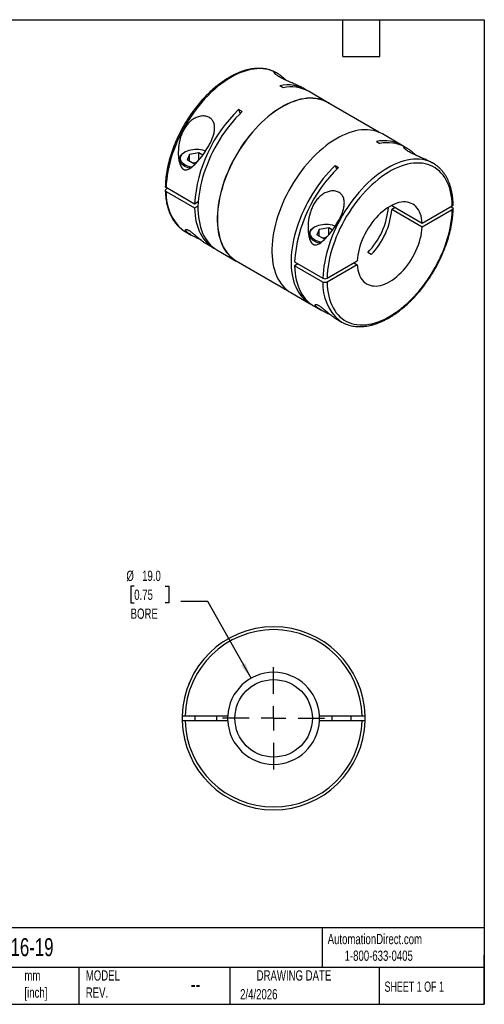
# Model space of a CAD drawing. Header units: millimetres. Extents: x 6 to 273, y 6 to 210.
# Tile 2 of 2: x 177 to 273, y 6 to 210. Entities that reach past the tile are written whole.
import ezdxf

# ---------------------------------------------------------------- set-up
doc = ezdxf.new("R2010")
doc.units = ezdxf.units.MM
doc.linetypes.add('SLD-Center', pattern=[19.05, 15.24, -1.27, 1.27, -1.27])
doc.linetypes.add('SLD-Solid', pattern=[0])
doc.layers.add('CENTER', color=40, linetype='SLD-Center')
doc.layers.add('DIMENSIONS', color=140, linetype='SLD-Solid', lineweight=25)
doc.layers.add('TEXT', color=140, linetype='SLD-Solid', lineweight=25)
doc.styles.add('SLDTEXTSTYLE0', font='TXT', dxfattribs={"width": 0.7})
doc.styles.add('SLDTEXTSTYLE1', font='TXT', dxfattribs={"width": 0.65})
doc.dimstyles.new('SLDDIMSTYLE2', dxfattribs={"dimtxt": 2.158008, "dimasz": 3.302, "dimexe": 0, "dimexo": 0.0625, "dimgap": 0.539502, "dimtad": 0, "dimtih": 1, "dimtoh": 1, "dimdec": 1, "dimrnd": 1e-09, "dimzin": 4, "dimdsep": 46, "dimtxsty": 'SLDTEXTSTYLE0', "dimsah": 1, "dimcen": 0, "dimadec": 0, "dimazin": 1, "dimtfac": 1, "dimtdec": 1, "dimtofl": 0, "dimtmove": 0, "dimatfit": 3, "dimfxl": 0, "dimfrac": 2, "dimtolj": 1, "dimtzin": 12, "dimarcsym": 0})

# ---------------------------------------------------------------- blocks, each defined once
blk = doc.blocks.new('_D_4')
at = {"layer": 'DIMENSIONS'}
for p, q in [((200.74, 92.63), (200.02, 92.63)), ((200.02, 92.63), (200.02, 89.2)), ((207.16, 92.63), (207.88, 92.63)), ((207.88, 92.63), (207.88, 89.2)), ((215.93, 89.5), (210.37, 89.5)), ((224.87, 73.65), (215.93, 89.5)), ((200.02, 89.2), (200.74, 89.2)), ((207.88, 89.2), (207.16, 89.2))]:
    blk.add_line(p, q, dxfattribs=at)
blk.add_solid([(224.87, 73.65), (223.69, 76.77), (222.8, 76.27)], dxfattribs=at)
at = {"layer": 'DIMENSIONS', "char_height": 2.117, "attachment_point": 1, "style": 'SLDTEXTSTYLE0'}
for s, insert in [('%%c', (199.12, 95.84)), ('19.0', (202.37, 95.84)), ('0.75', (200.74, 91.93)), ('BORE', (200, 88.02))]:
    blk.add_mtext(s, dxfattribs=dict(at, insert=insert))
blk = doc.blocks.new('SW_CENTERMARKSYMBOL_0')
at = {"layer": 'CENTER', "color": 0}
for p, q in [((0, 5.08), (0, 10.54)), ((0, 0), (0, 2.54)), ((-5.08, 0), (-10.54, 0)), ((0, 0), (-2.54, 0)), ((0, 0), (0, -2.54)), ((0, 0), (2.54, 0)), ((5.08, 0), (10.54, 0)), ((0, -5.08), (0, -10.54))]:
    blk.add_line(p, q, dxfattribs=at)

msp = doc.modelspace()

# ---------------------------------------------------------------- linework, layer by layer
for p, q in [((230.33, 198.47), (230.14, 198.57)), ((231.53, 195.49), (230.82, 195.9)), ((236.01, 195.18), (235.54, 195.46)), ((240.68, 192.49), (236.72, 194.77)), ((251.28, 186.31), (240.66, 192.45)), ((223.02, 190.58), (222.31, 190.99)), ((222.31, 190.99), (222.62, 190.19)), ((255.95, 183.67), (251.99, 185.96)), ((250.76, 184.39), (251.47, 183.98)), ((257.13, 182.99), (256.66, 183.26)), ((211.26, 182.26), (211.11, 182.18)), ((212.16, 181.74), (211.64, 180.62)), ((214.11, 182.04), (212.16, 181.74)), ((212.16, 180.31), (212.16, 181.74)), ((214.88, 181.6), (214.11, 182.04)), ((214.11, 180.61), (214.11, 182.04)), ((210.09, 180.75), (210.09, 180.11)), ((213.07, 179.79), (211.64, 180.62)), ((213.63, 180.07), (212.81, 179.94)), ((213.07, 179.79), (213.44, 179.85)), ((242.25, 179.48), (242.96, 179.07)), ((262.53, 179.88), (262.34, 179.99)), ((213.21, 171.51), (207.34, 174.9)), ((207.62, 174.74), (207.34, 174.57)), ((207.34, 174.08), (213.21, 170.69)), ((213.95, 171.94), (213.21, 171.51)), ((213.21, 170.69), (213.91, 171.1)), ((253.92, 171.24), (253.92, 171.18)), ((253.92, 171.18), (260.21, 167.54)), ((254.63, 170.77), (253.92, 170.36)), ((260.21, 167.54), (266.44, 171.14)), ((266.16, 170.97), (266.44, 170.81)), ((260.21, 166.73), (253.92, 170.36)), ((266.44, 170.32), (260.21, 166.73)), ((238.05, 166.79), (237.91, 166.71)), ((211.25, 165.83), (212.52, 165.1)), ((236.89, 165.28), (236.89, 164.63)), ((238.96, 166.27), (238.44, 165.15)), ((239.87, 164.32), (238.44, 165.15)), ((240.91, 166.57), (238.96, 166.27)), ((238.96, 164.84), (238.96, 166.27)), ((240.43, 164.59), (239.61, 164.47)), ((241.68, 166.13), (240.91, 166.57)), ((240.91, 165.14), (240.91, 166.57)), ((215.56, 163.35), (217.12, 162.45)), ((239.87, 164.32), (240.24, 164.38)), ((217.82, 162.04), (221.78, 159.75)), ((249.68, 161.1), (248.97, 161.51)), ((221.81, 159.8), (232.43, 153.66)), ((233.85, 159.59), (239.72, 156.2)), ((234.56, 159.18), (233.85, 158.77)), ((239.72, 155.39), (233.85, 158.77)), ((240.57, 156.2), (246.8, 159.8)), ((246.8, 158.98), (240.57, 155.39)), ((246.09, 159.39), (246.8, 158.98)), ((233.1, 153.22), (237.06, 150.94)), ((237.76, 150.53), (239.32, 149.63)), ((242.36, 147.87), (243.63, 147.14)), ((212.07, 72.61), (212.03, 72.57)), ((212.03, 72.57), (212.03, 72.51)), ((212.06, 72.57), (212.03, 72.57)), ((247.03, 72.57), (246.99, 72.61)), ((247.01, 72.57), (247.03, 72.57)), ((247.03, 72.51), (247.03, 72.57)), ((211.24, 65.87), (220.04, 65.87)), ((213.28, 65.87), (213.28, 64.87)), ((217.78, 64.87), (217.78, 65.87)), ((239.02, 65.87), (247.82, 65.87)), ((241.53, 65.87), (241.53, 64.87)), ((245.53, 64.87), (245.53, 65.87)), ((220.04, 64.87), (211.24, 64.87)), ((247.82, 64.87), (239.02, 64.87))]:
    msp.add_line(p, q)
at = {"flags": 128}
for points in [[(229.59, 198.86), (229.51, 198.89), (228.99, 199.09), (228.44, 199.25), (227.87, 199.37), (227.28, 199.43), (226.67, 199.46), (226.05, 199.43), (225.41, 199.36), (224.76, 199.25), (224.1, 199.09), (223.43, 198.89), (222.75, 198.64), (222.07, 198.35), (221.38, 198.01), (220.7, 197.64), (220.01, 197.22), (219.32, 196.76), (218.64, 196.27), (217.96, 195.73), (217.29, 195.16), (216.63, 194.56), (215.98, 193.92), (215.35, 193.26), (214.72, 192.56), (214.12, 191.84), (213.53, 191.09), (212.96, 190.32), (212.4, 189.52), (211.88, 188.71), (211.37, 187.88), (210.89, 187.03), (210.44, 186.17), (210.01, 185.3), (209.61, 184.42), (209.24, 183.54), (208.9, 182.65), (208.59, 181.77), (208.32, 180.88), (208.08, 180), (207.87, 179.12), (207.69, 178.25), (207.55, 177.39), (207.44, 176.54), (207.37, 175.71), (207.34, 174.9)], [(230.14, 198.57), (230.02, 198.64), (229.59, 198.86)], [(241.34, 192.05), (241.32, 192.07), (240.86, 192.38), (240.38, 192.65), (239.87, 192.88), (239.33, 193.07), (238.78, 193.21), (238.21, 193.31), (237.62, 193.36), (237.01, 193.37), (236.39, 193.33), (235.75, 193.25), (235.1, 193.13), (234.44, 192.95), (233.78, 192.74), (233.1, 192.48), (232.42, 192.18), (231.74, 191.84), (231.06, 191.45), (230.38, 191.03), (229.7, 190.57), (229.02, 190.07), (228.35, 189.53), (227.69, 188.96), (227.04, 188.35), (226.39, 187.71), (225.76, 187.05), (225.15, 186.35), (224.55, 185.63), (223.97, 184.88), (223.4, 184.11), (222.86, 183.32), (222.34, 182.51), (221.84, 181.68), (221.37, 180.84), (220.92, 179.99), (220.5, 179.12), (220.11, 178.25), (219.74, 177.38), (219.41, 176.5), (219.11, 175.61), (218.84, 174.73), (218.6, 173.86), (218.39, 172.99), (218.22, 172.12), (218.08, 171.27), (217.98, 170.43), (217.91, 169.61), (217.87, 168.8), (217.87, 168.01), (217.91, 167.25), (217.98, 166.5), (218.08, 165.78), (218.22, 165.09), (218.39, 164.43), (218.6, 163.8), (218.84, 163.2), (219.11, 162.63), (219.41, 162.1), (219.74, 161.6), (220.11, 161.15), (220.5, 160.73), (220.92, 160.35), (221.37, 160.01), (221.84, 159.72), (222.34, 159.47), (222.49, 159.4)], [(240.66, 192.45), (240.35, 192.61), (239.84, 192.84), (239.31, 193.03), (238.76, 193.17), (238.19, 193.27), (237.6, 193.32), (236.99, 193.33), (236.37, 193.29), (235.74, 193.21), (235.09, 193.08), (234.43, 192.91), (233.77, 192.7), (233.1, 192.44), (232.42, 192.14), (231.74, 191.8), (231.06, 191.41), (230.38, 190.99), (229.7, 190.53), (229.03, 190.03), (228.36, 189.49), (227.7, 188.92), (227.05, 188.32), (226.41, 187.68), (225.78, 187.02), (225.17, 186.32), (224.57, 185.6), (223.99, 184.86), (223.42, 184.09), (222.88, 183.3), (222.36, 182.49), (221.87, 181.67), (221.39, 180.83), (220.95, 179.98), (220.53, 179.12), (220.14, 178.25), (219.77, 177.37), (219.44, 176.49), (219.14, 175.62), (218.87, 174.74), (218.63, 173.86), (218.43, 173), (218.25, 172.14), (218.12, 171.29), (218.01, 170.45), (217.94, 169.63), (217.91, 168.82), (217.91, 168.04), (217.94, 167.27), (218.01, 166.53), (218.12, 165.81), (218.25, 165.12), (218.43, 164.46), (218.63, 163.83), (218.87, 163.23), (219.14, 162.66), (219.44, 162.13), (219.77, 161.64), (220.14, 161.19), (220.53, 160.77), (220.95, 160.39), (221.39, 160.06), (221.81, 159.8)], [(223.02, 190.58), (222.38, 189.94), (221.75, 189.27), (221.14, 188.58), (220.54, 187.86), (219.96, 187.11), (219.4, 186.34), (218.86, 185.55), (218.35, 184.74), (217.85, 183.92), (217.38, 183.08), (216.94, 182.23), (216.52, 181.37), (216.13, 180.5), (215.77, 179.63), (215.44, 178.75), (215.14, 177.87), (214.87, 176.99), (214.63, 176.12), (214.43, 175.25), (214.26, 174.4), (214.12, 173.55), (214.02, 172.71), (213.95, 171.89), (213.91, 171.09), (213.91, 170.3), (213.95, 169.54), (214.02, 168.8), (214.12, 168.08), (214.26, 167.39), (214.43, 166.73), (214.63, 166.1), (214.87, 165.5), (215.14, 164.93), (215.44, 164.4), (215.77, 163.91), (216.13, 163.45), (216.52, 163.03), (216.94, 162.65), (217.38, 162.32), (217.82, 162.04)], [(251.99, 185.96), (251.69, 186.12), (251.18, 186.35), (250.65, 186.54), (250.09, 186.68), (249.52, 186.78), (248.93, 186.83), (248.32, 186.84), (247.7, 186.8), (247.06, 186.72), (246.41, 186.59), (245.76, 186.42), (245.09, 186.21), (244.42, 185.95), (243.74, 185.65), (243.06, 185.31), (242.37, 184.92), (241.69, 184.5), (241.01, 184.04), (240.34, 183.53), (239.67, 183), (239, 182.43), (238.35, 181.82), (237.71, 181.18), (237.08, 180.52), (236.46, 179.82), (235.86, 179.1), (235.28, 178.35), (234.72, 177.58), (234.17, 176.79), (233.65, 175.98), (233.16, 175.15), (232.68, 174.31), (232.23, 173.46), (231.81, 172.59), (231.42, 171.72), (231.06, 170.84), (230.72, 169.96), (230.42, 169.08), (230.15, 168.2), (229.91, 167.33), (229.71, 166.46), (229.53, 165.59), (229.39, 164.74), (229.29, 163.9), (229.22, 163.08), (229.19, 162.27), (229.19, 161.48), (229.22, 160.72), (229.29, 159.97), (229.39, 159.25), (229.53, 158.56), (229.71, 157.9), (229.91, 157.27), (230.15, 156.66), (230.42, 156.1), (230.72, 155.57), (231.06, 155.07), (231.42, 154.61), (231.81, 154.2), (232.23, 153.82), (232.68, 153.48), (233.1, 153.22)], [(212.32, 178.87), (212.23, 178.89), (211.85, 179), (211.51, 179.13), (211.19, 179.28), (210.9, 179.46), (210.66, 179.65), (210.45, 179.86), (210.29, 180.08), (210.18, 180.31), (210.11, 180.55), (210.09, 180.78), (210.12, 181.02), (210.2, 181.26), (210.33, 181.49), (210.5, 181.7), (210.72, 181.91), (210.97, 182.1), (211.11, 182.18)], [(212.62, 179.1), (212.54, 179.11), (212.16, 179.2), (211.81, 179.31), (211.48, 179.45), (211.19, 179.61), (210.93, 179.79), (210.71, 179.99), (210.53, 180.2), (210.4, 180.43), (210.32, 180.65), (210.29, 180.89), (210.31, 181.12), (210.38, 181.35), (210.49, 181.58), (210.66, 181.79), (210.87, 181.99), (211.12, 182.18), (211.4, 182.35), (211.72, 182.49), (212.07, 182.61), (212.44, 182.7), (212.83, 182.77), (213.23, 182.81), (213.64, 182.82), (214.05, 182.8), (214.44, 182.76), (214.83, 182.68), (215.2, 182.58), (215.5, 182.47)], [(242.25, 179.48), (241.61, 178.84), (240.98, 178.17), (240.37, 177.47), (239.78, 176.75), (239.2, 176.01), (238.64, 175.24), (238.1, 174.45), (237.58, 173.64), (237.09, 172.81), (236.62, 171.98), (236.17, 171.12), (235.75, 170.26), (235.36, 169.4), (235, 168.52), (234.67, 167.65), (234.37, 166.77), (234.1, 165.89), (233.87, 165.02), (233.66, 164.15), (233.49, 163.29), (233.35, 162.44), (233.25, 161.61), (233.18, 160.79), (233.15, 159.98), (233.15, 159.2), (233.18, 158.43), (233.25, 157.69), (233.35, 156.98), (233.49, 156.29), (233.66, 155.63), (233.87, 154.99), (234.1, 154.4), (234.37, 153.83), (234.67, 153.3), (235, 152.81), (235.36, 152.35), (235.75, 151.93), (236.17, 151.55), (236.62, 151.21), (237.09, 150.92), (237.42, 150.74)], [(261.97, 180.16), (261.9, 180.19), (261.37, 180.4), (260.82, 180.56), (260.25, 180.67), (259.66, 180.74), (259.05, 180.76), (258.43, 180.74), (257.79, 180.67), (257.14, 180.55), (256.48, 180.4), (255.81, 180.19), (255.14, 179.94), (254.45, 179.65), (253.77, 179.32), (253.08, 178.94), (252.39, 178.52), (251.71, 178.07), (251.03, 177.57), (250.35, 177.04), (249.68, 176.47), (249.02, 175.86), (248.37, 175.23), (247.73, 174.56), (247.11, 173.87), (246.5, 173.14), (245.91, 172.39), (245.34, 171.62), (244.79, 170.82), (244.26, 170.01), (243.76, 169.18), (243.28, 168.33), (242.82, 167.48), (242.4, 166.61), (242, 165.73), (241.63, 164.85), (241.29, 163.96), (240.98, 163.07), (240.7, 162.18), (240.46, 161.3), (240.25, 160.42), (240.08, 159.55), (239.93, 158.69), (239.83, 157.85), (239.76, 157.02), (239.72, 156.2)], [(266.44, 171.14), (266.4, 171.9), (266.33, 172.63), (266.23, 173.34), (266.09, 174.03), (265.91, 174.68), (265.7, 175.3), (265.46, 175.89), (265.18, 176.45), (264.87, 176.96), (264.53, 177.45), (264.16, 177.89), (263.77, 178.29), (263.34, 178.65), (262.89, 178.97), (262.41, 179.25), (261.9, 179.48), (261.38, 179.67), (260.83, 179.81), (260.26, 179.91), (259.68, 179.96), (259.07, 179.97), (258.45, 179.93), (257.82, 179.84), (257.18, 179.71), (256.52, 179.54), (255.86, 179.32), (255.19, 179.05), (254.52, 178.74), (253.84, 178.4), (253.17, 178), (252.49, 177.57), (251.82, 177.1), (251.15, 176.59), (250.49, 176.05), (249.83, 175.47), (249.19, 174.86), (248.56, 174.21), (247.94, 173.54), (247.34, 172.83), (246.75, 172.11), (246.18, 171.35), (245.63, 170.58), (245.11, 169.78), (244.6, 168.97), (244.12, 168.14), (243.67, 167.3), (243.24, 166.44), (242.85, 165.58), (242.48, 164.71), (242.14, 163.84), (241.83, 162.97), (241.55, 162.09), (241.31, 161.22), (241.1, 160.36), (240.93, 159.5), (240.78, 158.66), (240.68, 157.82), (240.61, 157), (240.57, 156.2)], [(242.25, 179.48), (242.54, 178.74), (242.56, 178.68)], [(213.21, 170.69), (213.24, 169.93), (213.31, 169.19), (213.41, 168.48), (213.55, 167.79), (213.72, 167.13), (213.93, 166.5), (214.17, 165.9), (214.43, 165.33), (214.74, 164.8), (215.07, 164.31), (215.43, 163.85), (215.82, 163.44), (216.24, 163.06), (216.68, 162.72), (217.15, 162.43), (217.48, 162.25)], [(260.21, 167.54), (260.17, 168.08), (260.09, 168.59), (259.98, 169.07), (259.83, 169.52), (259.66, 169.93), (259.44, 170.32), (259.2, 170.66), (258.93, 170.97), (258.63, 171.24), (258.3, 171.46), (257.95, 171.64), (257.57, 171.78), (257.18, 171.88), (256.76, 171.93), (256.33, 171.93), (255.88, 171.89), (255.42, 171.8), (254.95, 171.67), (254.47, 171.5), (253.99, 171.28), (253.51, 171.02), (253.02, 170.72), (252.54, 170.38), (252.06, 170), (251.59, 169.59), (251.13, 169.15), (250.68, 168.67), (250.25, 168.17), (249.83, 167.64), (249.44, 167.09), (249.06, 166.51), (248.71, 165.92), (248.38, 165.32), (248.08, 164.71), (247.81, 164.09), (247.57, 163.46), (247.36, 162.83), (247.18, 162.21), (247.03, 161.59), (246.92, 160.98), (246.84, 160.38), (246.8, 159.8)], [(240.57, 155.39), (240.61, 154.63), (240.68, 153.89), (240.78, 153.18), (240.93, 152.5), (241.1, 151.84), (241.31, 151.22), (241.55, 150.63), (241.83, 150.08), (242.14, 149.56), (242.48, 149.08), (242.85, 148.64), (243.24, 148.23), (243.67, 147.87), (244.12, 147.55), (244.6, 147.28), (245.11, 147.05), (245.63, 146.86), (246.18, 146.72), (246.75, 146.62), (247.34, 146.57), (247.94, 146.56), (248.56, 146.6), (249.19, 146.68), (249.83, 146.81), (250.49, 146.99), (251.15, 147.21), (251.82, 147.47), (252.49, 147.78), (253.17, 148.13), (253.84, 148.52), (254.52, 148.95), (255.19, 149.42), (255.86, 149.93), (256.52, 150.47), (257.18, 151.05), (257.82, 151.67), (258.45, 152.31), (259.07, 152.99), (259.68, 153.69), (260.26, 154.42), (260.83, 155.17), (261.38, 155.95), (261.9, 156.74), (262.41, 157.56), (262.89, 158.39), (263.34, 159.23), (263.77, 160.08), (264.16, 160.94), (264.53, 161.81), (264.87, 162.68), (265.18, 163.56), (265.46, 164.43), (265.7, 165.3), (265.91, 166.17), (266.09, 167.02), (266.23, 167.87), (266.33, 168.7), (266.4, 169.52), (266.44, 170.32)], [(239.12, 163.4), (239.03, 163.42), (238.65, 163.53), (238.31, 163.66), (237.99, 163.81), (237.7, 163.99), (237.46, 164.18), (237.25, 164.39), (237.09, 164.61), (236.97, 164.84), (236.91, 165.07), (236.89, 165.31), (236.92, 165.55), (237, 165.79), (237.13, 166.02), (237.3, 166.23), (237.52, 166.44), (237.77, 166.63), (237.91, 166.71)], [(239.42, 163.63), (239.34, 163.64), (238.96, 163.73), (238.61, 163.84), (238.28, 163.98), (237.98, 164.14), (237.72, 164.32), (237.51, 164.52), (237.33, 164.73), (237.2, 164.95), (237.12, 165.18), (237.09, 165.42), (237.11, 165.65), (237.18, 165.88), (237.29, 166.11), (237.46, 166.32), (237.67, 166.52), (237.92, 166.71), (238.2, 166.87), (238.52, 167.02), (238.87, 167.14), (239.24, 167.23), (239.63, 167.3), (240.03, 167.34), (240.44, 167.35), (240.84, 167.33), (241.24, 167.29), (241.63, 167.21), (241.99, 167.11), (242.3, 167)], [(246.8, 158.98), (246.84, 158.45), (246.92, 157.94), (247.03, 157.46), (247.18, 157.01), (247.36, 156.59), (247.57, 156.21), (247.81, 155.86), (248.08, 155.55), (248.38, 155.29), (248.71, 155.06), (249.06, 154.88), (249.44, 154.74), (249.83, 154.65), (250.25, 154.6), (250.68, 154.59), (251.13, 154.63), (251.59, 154.72), (252.06, 154.85), (252.54, 155.03), (253.02, 155.25), (253.51, 155.51), (253.99, 155.81), (254.47, 156.14), (254.95, 156.52), (255.42, 156.93), (255.88, 157.38), (256.33, 157.85), (256.76, 158.36), (257.18, 158.89), (257.57, 159.44), (257.95, 160.01), (258.3, 160.6), (258.63, 161.2), (258.93, 161.82), (259.2, 162.44), (259.44, 163.06), (259.66, 163.69), (259.83, 164.32), (259.98, 164.93), (260.09, 165.54), (260.17, 166.14), (260.21, 166.73)], [(210.72, 166.18), (210.89, 166.06), (211.25, 165.83)], [(233.85, 158.77), (233.89, 158.01), (233.96, 157.27), (234.06, 156.56), (234.2, 155.87), (234.37, 155.21), (234.58, 154.58), (234.81, 153.98), (235.08, 153.41), (235.38, 152.88), (235.71, 152.39), (236.08, 151.94), (236.47, 151.52), (236.88, 151.14), (237.33, 150.8), (237.76, 150.53)]]:
    msp.add_lwpolyline(points, dxfattribs=at)
msp.add_circle((229.53, 65.37), 8)
for centre, radius, start, end in [((232.46, 188.75), 7.34, 57.9366, 102.9333), ((233.17, 188.26), 7.42, 61.4407, 102.8162), ((242.93, 169.48), 29.8, 133.803, 176.0941), ((252.4, 177.24), 7.34, 57.9351, 102.9347), ((253.11, 176.75), 7.42, 61.4421, 102.8148), ((263.58, 157.56), 29.8, 133.803, 176.0941), ((259.37, 174.41), 6.31, 54.2863, 65.7118), ((216.98, 173.53), 9.65, 176.7132, 229.6001), ((238.26, 172.02), 15.01, 315.5616, 355.5218), ((238.89, 171.65), 15.09, 315.6599, 355.0941), ((249.36, 154.83), 9.65, 176.7132, 229.6001), ((246.79, 152.61), 6.31, 234.2863, 245.7118), ((229.53, 65.37), 18.9, 1.5159, 178.4841), ((229.53, 65.37), 18.3, 1.5657, 178.4343), ((229.53, 65.37), 9.5, 3.017, 176.983), ((229.53, 65.37), 18.9, 178.4841, 181.5159), ((229.53, 65.37), 9.5, 176.983, 183.017), ((229.53, 65.37), 9.5, 356.983, 3.017), ((229.53, 65.37), 18.9, 358.4841, 1.5159), ((229.53, 65.37), 18.9, 181.5159, 358.4841), ((229.53, 65.37), 18.3, 181.5657, 358.4343), ((229.53, 65.37), 9.5, 183.017, 356.983)]:
    msp.add_arc(centre, radius, start, end)
for points, knots in [([(229.55, 198.87), (229.53, 198.88), (229.35, 198.97), (228.99, 199.1), (228.47, 199.27), (227.92, 199.39), (227.36, 199.47), (226.78, 199.51), (226.19, 199.51), (225.59, 199.47), (224.97, 199.39), (224.34, 199.27), (223.71, 199.11), (223.06, 198.9), (222.42, 198.66), (221.77, 198.38), (221.11, 198.06), (220.46, 197.71), (219.81, 197.32), (219.16, 196.89), (218.51, 196.43), (217.87, 195.93), (217.23, 195.41), (216.61, 194.85), (215.99, 194.27), (215.39, 193.65), (214.8, 193.01), (214.22, 192.35), (213.65, 191.66), (213.11, 190.95), (212.58, 190.22), (212.07, 189.47), (211.57, 188.71), (211.1, 187.93), (210.66, 187.14), (210.23, 186.33), (209.83, 185.52), (209.45, 184.7), (209.1, 183.87), (208.78, 183.04), (208.48, 182.21), (208.22, 181.38), (207.98, 180.54), (207.77, 179.72), (207.59, 178.89), (207.44, 178.08), (207.32, 177.27), (207.23, 176.48), (207.18, 175.77), (207.17, 175.33), (207.16, 175.15)], [0, 0, 0, 0, 0.002214, 0.023004, 0.043821, 0.064685, 0.085616, 0.106623, 0.127711, 0.148881, 0.170125, 0.191436, 0.2128, 0.234208, 0.255648, 0.27711, 0.298587, 0.32007, 0.341555, 0.363037, 0.384515, 0.405985, 0.427448, 0.448903, 0.47035, 0.49179, 0.513223, 0.534649, 0.55607, 0.577485, 0.598897, 0.620306, 0.641712, 0.663118, 0.684522, 0.705928, 0.727335, 0.748744, 0.770156, 0.791572, 0.812993, 0.83442, 0.855854, 0.877296, 0.898746, 0.920205, 0.941673, 0.963151, 0.984639, 1, 1, 1, 1]), ([(235.54, 195.45), (235.47, 195.49), (235.31, 195.59), (235, 195.75), (234.61, 195.94), (234.14, 196.15), (233.62, 196.38), (233.09, 196.61), (232.58, 196.83), (232.08, 197.06), (231.6, 197.28), (231.15, 197.51), (230.73, 197.74), (230.35, 197.97), (230.03, 198.2), (229.79, 198.4), (229.65, 198.57), (229.62, 198.67), (229.69, 198.72), (229.87, 198.69), (230.13, 198.58), (230.39, 198.43), (230.73, 198.22), (231.15, 197.91), (231.65, 197.48), (231.97, 197.2), (232.14, 197.03), (232.15, 197.03)], [0, 0, 0, 0, 0.023122, 0.055776, 0.088421, 0.129672, 0.171698, 0.20804, 0.245169, 0.279241, 0.314162, 0.348288, 0.383402, 0.4206, 0.459106, 0.502226, 0.547108, 0.590166, 0.634449, 0.68865, 0.744341, 0.779923, 0.815512, 0.888395, 0.942987, 0.997591, 1, 1, 1, 1]), ([(216.24, 183.71), (216.09, 183.42), (215.92, 183.14), (215.58, 182.6), (215.41, 182.33), (214.87, 181.56), (214.5, 181.06), (213.73, 180.15), (213.34, 179.73), (212.72, 179.17), (212.51, 179), (212.19, 178.79), (212.08, 178.73), (211.85, 178.62), (211.73, 178.58), (211.49, 178.53), (211.37, 178.52), (211.12, 178.56), (211, 178.6), (210.77, 178.75), (210.67, 178.86), (210.48, 179.1), (210.41, 179.24), (210.2, 179.66), (210.11, 179.97), (209.96, 180.6), (209.91, 180.92), (209.82, 181.89), (209.83, 182.54), (209.95, 183.84), (210.07, 184.47), (210.34, 185.4), (210.45, 185.7), (210.7, 186.31), (210.84, 186.6), (211.16, 187.16), (211.33, 187.44), (211.72, 187.95), (211.94, 188.2), (212.4, 188.64), (212.65, 188.85), (213.06, 189.11), (213.19, 189.19), (213.48, 189.33), (213.62, 189.4), (214.06, 189.56), (214.36, 189.64), (214.95, 189.7), (215.25, 189.69), (215.66, 189.61), (215.8, 189.57), (216.05, 189.47), (216.17, 189.41), (216.4, 189.28), (216.51, 189.2), (216.7, 189.02), (216.79, 188.92), (217.02, 188.61), (217.14, 188.37), (217.26, 187.98), (217.28, 187.85), (217.33, 187.57), (217.34, 187.43), (217.34, 187), (217.32, 186.69), (217.21, 186.09), (217.13, 185.79), (216.82, 184.88), (216.55, 184.29), (216.24, 183.71)], [0, 0, 0, 0, 0.03125, 0.03125, 0.0625, 0.0625, 0.125, 0.125, 0.1875, 0.1875, 0.21875, 0.21875, 0.234375, 0.234375, 0.25, 0.25, 0.265625, 0.265625, 0.28125, 0.28125, 0.296875, 0.296875, 0.3125, 0.3125, 0.34375, 0.34375, 0.375, 0.375, 0.4375, 0.4375, 0.5, 0.5, 0.53125, 0.53125, 0.5625, 0.5625, 0.59375, 0.59375, 0.625, 0.625, 0.65625, 0.65625, 0.671875, 0.671875, 0.6875, 0.6875, 0.71875, 0.71875, 0.75, 0.75, 0.765625, 0.765625, 0.78125, 0.78125, 0.796875, 0.796875, 0.8125, 0.8125, 0.84375, 0.84375, 0.859375, 0.859375, 0.875, 0.875, 0.90625, 0.90625, 0.9375, 0.9375, 1, 1, 1, 1]), ([(262.34, 179.98), (262.27, 180.02), (262.11, 180.12), (261.8, 180.27), (261.41, 180.47), (260.94, 180.68), (260.42, 180.91), (259.89, 181.14), (259.38, 181.36), (258.88, 181.59), (258.4, 181.81), (257.95, 182.04), (257.53, 182.27), (257.15, 182.5), (256.83, 182.73), (256.59, 182.93), (256.45, 183.1), (256.42, 183.2), (256.49, 183.25), (256.67, 183.22), (256.93, 183.11), (257.19, 182.96), (257.53, 182.75), (257.95, 182.44), (258.45, 182.01), (258.77, 181.73), (258.94, 181.56), (258.95, 181.56)], [0, 0, 0, 0, 0.023122, 0.055776, 0.088421, 0.129672, 0.171698, 0.20804, 0.245169, 0.279241, 0.314162, 0.348288, 0.383402, 0.4206, 0.459106, 0.502226, 0.547108, 0.590166, 0.634449, 0.68865, 0.744341, 0.779923, 0.815512, 0.888395, 0.942987, 0.997591, 1, 1, 1, 1]), ([(266.62, 171.39), (266.62, 171.42), (266.61, 171.71), (266.58, 172.23), (266.51, 172.95), (266.41, 173.64), (266.27, 174.31), (266.11, 174.95), (265.91, 175.57), (265.68, 176.16), (265.43, 176.72), (265.14, 177.25), (264.82, 177.75), (264.48, 178.21), (264.1, 178.63), (263.71, 179.02), (263.37, 179.31), (263.15, 179.46), (263.09, 179.51)], [0, 0, 0, 0, 0.0099163, 0.0791954, 0.1484936, 0.2177817, 0.2870396, 0.3562418, 0.4253574, 0.4943505, 0.5631821, 0.6318127, 0.7002064, 0.7683366, 0.8361905, 0.9037744, 0.9711153, 1, 1, 1, 1]), ([(207.34, 174.9), (207.29, 174.93), (207.21, 174.99), (207.16, 175.08), (207.17, 175.13), (207.17, 175.15)], [0, 0, 0, 0, 0.42017, 0.840337, 1, 1, 1, 1]), ([(207.34, 174.57), (207.22, 174.51), (207.16, 174.42), (207.16, 174.24), (207.22, 174.15), (207.34, 174.08)], [0, 0, 0, 0, 0.5, 0.5, 1, 1, 1, 1]), ([(207.16, 174.32), (207.16, 174.29), (207.17, 174), (207.2, 173.48), (207.27, 172.76), (207.37, 172.07), (207.5, 171.4), (207.67, 170.76), (207.87, 170.14), (208.09, 169.55), (208.35, 168.99), (208.64, 168.46), (208.96, 167.96), (209.3, 167.5), (209.67, 167.08), (210.07, 166.69), (210.41, 166.4), (210.62, 166.25), (210.69, 166.2)], [0, 0, 0, 0, 0.009916, 0.079195, 0.148494, 0.217782, 0.28704, 0.356242, 0.425357, 0.494351, 0.563182, 0.631813, 0.700206, 0.768337, 0.836191, 0.903774, 0.971115, 1, 1, 1, 1]), ([(243.04, 168.24), (242.88, 167.95), (242.72, 167.67), (242.38, 167.13), (242.21, 166.86), (241.67, 166.09), (241.29, 165.59), (240.53, 164.68), (240.14, 164.25), (239.52, 163.7), (239.31, 163.53), (238.99, 163.32), (238.88, 163.26), (238.65, 163.15), (238.53, 163.11), (238.29, 163.06), (238.17, 163.05), (237.92, 163.09), (237.8, 163.13), (237.57, 163.28), (237.47, 163.39), (237.28, 163.63), (237.21, 163.77), (237, 164.19), (236.91, 164.5), (236.76, 165.13), (236.71, 165.45), (236.62, 166.42), (236.62, 167.07), (236.75, 168.36), (236.87, 169), (237.14, 169.93), (237.25, 170.23), (237.5, 170.83), (237.64, 171.13), (237.96, 171.69), (238.13, 171.96), (238.52, 172.48), (238.74, 172.73), (239.2, 173.17), (239.45, 173.37), (239.86, 173.64), (239.99, 173.72), (240.28, 173.86), (240.42, 173.93), (240.86, 174.09), (241.16, 174.17), (241.75, 174.23), (242.05, 174.22), (242.46, 174.14), (242.6, 174.1), (242.85, 174), (242.97, 173.94), (243.2, 173.8), (243.3, 173.73), (243.5, 173.55), (243.59, 173.45), (243.82, 173.14), (243.94, 172.9), (244.05, 172.51), (244.08, 172.38), (244.12, 172.1), (244.14, 171.96), (244.14, 171.53), (244.11, 171.22), (244.01, 170.62), (243.92, 170.32), (243.62, 169.41), (243.35, 168.82), (243.04, 168.24)], [0, 0, 0, 0, 0.03125, 0.03125, 0.0625, 0.0625, 0.125, 0.125, 0.1875, 0.1875, 0.21875, 0.21875, 0.234375, 0.234375, 0.25, 0.25, 0.265625, 0.265625, 0.28125, 0.28125, 0.296875, 0.296875, 0.3125, 0.3125, 0.34375, 0.34375, 0.375, 0.375, 0.4375, 0.4375, 0.5, 0.5, 0.53125, 0.53125, 0.5625, 0.5625, 0.59375, 0.59375, 0.625, 0.625, 0.65625, 0.65625, 0.671875, 0.671875, 0.6875, 0.6875, 0.71875, 0.71875, 0.75, 0.75, 0.765625, 0.765625, 0.78125, 0.78125, 0.796875, 0.796875, 0.8125, 0.8125, 0.84375, 0.84375, 0.859375, 0.859375, 0.875, 0.875, 0.90625, 0.90625, 0.9375, 0.9375, 1, 1, 1, 1]), ([(266.44, 171.14), (266.48, 171.17), (266.57, 171.23), (266.62, 171.32), (266.61, 171.37), (266.61, 171.39)], [0, 0, 0, 0, 0.423119, 0.846241, 1, 1, 1, 1]), ([(266.44, 170.81), (266.55, 170.75), (266.62, 170.66), (266.62, 170.48), (266.55, 170.39), (266.44, 170.32)], [0, 0, 0, 0, 0.5, 0.5, 1, 1, 1, 1]), ([(244.23, 146.84), (244.25, 146.83), (244.42, 146.74), (244.79, 146.61), (245.31, 146.44), (245.86, 146.32), (246.42, 146.24), (246.99, 146.2), (247.59, 146.2), (248.19, 146.24), (248.81, 146.32), (249.43, 146.44), (250.07, 146.6), (250.71, 146.81), (251.36, 147.05), (252.01, 147.33), (252.66, 147.65), (253.32, 148), (253.97, 148.39), (254.62, 148.82), (255.27, 149.28), (255.91, 149.78), (256.54, 150.3), (257.17, 150.86), (257.78, 151.44), (258.39, 152.06), (258.98, 152.7), (259.56, 153.36), (260.12, 154.05), (260.67, 154.76), (261.2, 155.49), (261.71, 156.24), (262.2, 157), (262.67, 157.78), (263.12, 158.57), (263.55, 159.38), (263.95, 160.19), (264.32, 161.01), (264.67, 161.84), (265, 162.67), (265.29, 163.5), (265.56, 164.34), (265.8, 165.17), (266.01, 165.99), (266.19, 166.82), (266.34, 167.63), (266.46, 168.44), (266.54, 169.23), (266.6, 169.94), (266.61, 170.38), (266.61, 170.56)], [0, 0, 0, 0, 0.002214, 0.023004, 0.043821, 0.064685, 0.085616, 0.106623, 0.127711, 0.148881, 0.170125, 0.191436, 0.2128, 0.234208, 0.255648, 0.27711, 0.298587, 0.32007, 0.341555, 0.363037, 0.384515, 0.405985, 0.427448, 0.448903, 0.47035, 0.49179, 0.513223, 0.534649, 0.55607, 0.577485, 0.598897, 0.620306, 0.641712, 0.663118, 0.684522, 0.705928, 0.727335, 0.748744, 0.770156, 0.791572, 0.812993, 0.83442, 0.855854, 0.877296, 0.898746, 0.920205, 0.941673, 0.963151, 0.984639, 1, 1, 1, 1]), ([(214.61, 164.02), (214.57, 164.04), (214.43, 164.11), (214.18, 164.24), (213.85, 164.4), (213.48, 164.59), (213.11, 164.78), (212.71, 164.99), (212.31, 165.22), (211.92, 165.47), (211.6, 165.73), (211.41, 165.95), (211.33, 166.13), (211.35, 166.22), (211.42, 166.27), (211.55, 166.27), (211.73, 166.22), (211.92, 166.12), (212, 166.08)], [0, 0, 0, 0, 0.016964, 0.056856, 0.102864, 0.150169, 0.208803, 0.269007, 0.349092, 0.431337, 0.537159, 0.646126, 0.725735, 0.807118, 0.852649, 0.899162, 0.958422, 1, 1, 1, 1]), ([(212, 166.08), (212.01, 166.07), (212.13, 166), (212.32, 165.87), (212.57, 165.68), (212.81, 165.5), (213.05, 165.3), (213.38, 165.03), (213.78, 164.69), (214.26, 164.3), (214.74, 163.91), (215.14, 163.61), (215.42, 163.43), (215.52, 163.37), (215.56, 163.35)], [0, 0, 0, 0, 0.011423, 0.082927, 0.129861, 0.178089, 0.236967, 0.296817, 0.413204, 0.532463, 0.682572, 0.836828, 0.939143, 1, 1, 1, 1]), ([(239.72, 156.2), (239.83, 156.14), (239.99, 156.1), (240.3, 156.1), (240.46, 156.14), (240.57, 156.2)], [0, 0, 0, 0, 0.5, 0.5, 1, 1, 1, 1]), ([(240.57, 155.39), (240.46, 155.32), (240.3, 155.29), (239.99, 155.29), (239.83, 155.32), (239.72, 155.39)], [0, 0, 0, 0, 0.5, 0.5, 1, 1, 1, 1]), ([(241.41, 148.55), (241.37, 148.57), (241.23, 148.64), (240.98, 148.77), (240.65, 148.93), (240.28, 149.12), (239.91, 149.31), (239.51, 149.52), (239.11, 149.75), (238.72, 150), (238.4, 150.26), (238.2, 150.48), (238.13, 150.65), (238.14, 150.75), (238.22, 150.8), (238.35, 150.8), (238.53, 150.75), (238.72, 150.65), (238.8, 150.61)], [0, 0, 0, 0, 0.016964, 0.056856, 0.102864, 0.150169, 0.208803, 0.269007, 0.349092, 0.431337, 0.537159, 0.646126, 0.725735, 0.807118, 0.852649, 0.899162, 0.958422, 1, 1, 1, 1]), ([(238.8, 150.61), (238.81, 150.6), (238.93, 150.53), (239.12, 150.4), (239.37, 150.21), (239.61, 150.03), (239.85, 149.83), (240.18, 149.56), (240.58, 149.22), (241.05, 148.82), (241.54, 148.44), (241.94, 148.14), (242.21, 147.96), (242.32, 147.9), (242.36, 147.88)], [0, 0, 0, 0, 0.011423, 0.082927, 0.129861, 0.178089, 0.236967, 0.296817, 0.413204, 0.532463, 0.682572, 0.836828, 0.939143, 1, 1, 1, 1]), ([(210.64, 65.87), (210.64, 65.87), (210.7, 65.87), (210.92, 65.87), (211.08, 65.87), (211.24, 65.87)], [0, 0, 0, 0, 0.5, 0.5, 1, 1, 1, 1]), ([(247.82, 65.87), (247.98, 65.87), (248.14, 65.87), (248.36, 65.87), (248.42, 65.87), (248.42, 65.87)], [0, 0, 0, 0, 0.5, 0.5, 1, 1, 1, 1]), ([(211.24, 64.87), (211.08, 64.87), (210.92, 64.87), (210.7, 64.87), (210.64, 64.87), (210.64, 64.87)], [0, 0, 0, 0, 0.5, 0.5, 1, 1, 1, 1]), ([(248.42, 64.87), (248.42, 64.87), (248.36, 64.87), (248.14, 64.87), (247.98, 64.87), (247.82, 64.87)], [0, 0, 0, 0, 0.5, 0.5, 1, 1, 1, 1])]:
    msp.add_open_spline(points, degree=3, knots=knots)
at = {"layer": 'TEXT'}
for p, q in [((6.35, 209.55), (273.05, 209.55)), ((243.84, 201.93), (243.84, 209.55)), ((251.46, 201.93), (251.46, 209.55)), ((273.05, 209.55), (273.05, 6.35)), ((243.84, 201.93), (251.46, 201.93)), ((273.05, 22.13), (6.35, 22.13)), ((239.58, 22.13), (239.58, 13.97)), ((273.05, 6.35), (273.05, 16.51)), ((273.05, 13.97), (6.35, 13.97)), ((189.3, 13.97), (189.3, 6.35)), ((220.47, 13.97), (220.47, 6.35)), ((251.35, 13.97), (251.35, 6.35)), ((6.35, 6.35), (273.05, 6.35))]:
    msp.add_line(p, q, dxfattribs=at)

# ---------------------------------------------------------------- block references
at = {"layer": 'CENTER'}
msp.add_blockref('SW_CENTERMARKSYMBOL_0', (229.53, 65.37), dxfattribs=at)

# ---------------------------------------------------------------- texts
at = {"layer": 'TEXT'}
for s, insert, char_height, attachment_point, style in [('AutomationDirect.com', (240.69, 20.88), 2.1167, 1, 'SLDTEXTSTYLE0'), ('SHR-38C-16-19', (159.21, 20), 3.7042, 1, 'SLDTEXTSTYLE0'), ('1-800-633-0405', (244.19, 17.44), 2.1167, 1, 'SLDTEXTSTYLE0'), ('mm^J[inch]', (178.06, 13.36), 2.117, 1, 'SLDTEXTSTYLE0'), ('MODEL ^JREV.', (190.73, 13.36), 2.1167, 1, 'SLDTEXTSTYLE0'), ('DRAWING DATE', (233.73, 13.36), 2.1167, 2, 'SLDTEXTSTYLE0'), ('--', (212.43, 12.08), 3.175, 1, 'SLDTEXTSTYLE0'), ('SHEET 1 OF 1', (252.44, 11.05), 2.1167, 1, 'SLDTEXTSTYLE1'), ('2/4/2026', (222.61, 9.49), 2.117, 1, 'SLDTEXTSTYLE0')]:
    msp.add_mtext(s, dxfattribs=dict(at, insert=insert, char_height=char_height, attachment_point=attachment_point, style=style))

# ---------------------------------------------------------------- dimensions: what is measured, and where the dimension line sits
at = {"layer": 'DIMENSIONS'}
dim = msp.add_diameter_dim_2p(p1=(234.2, 57.09), p2=(224.87, 73.65), text='<>\\PBORE', dimstyle='SLDDIMSTYLE2', dxfattribs=at)
dim.commit()
dim.dimension.update_dxf_attribs({"geometry": '_D_4', "text_midpoint": (203.95, 90.61), "dimtype": 163})

doc.saveas('drawing.dxf')
